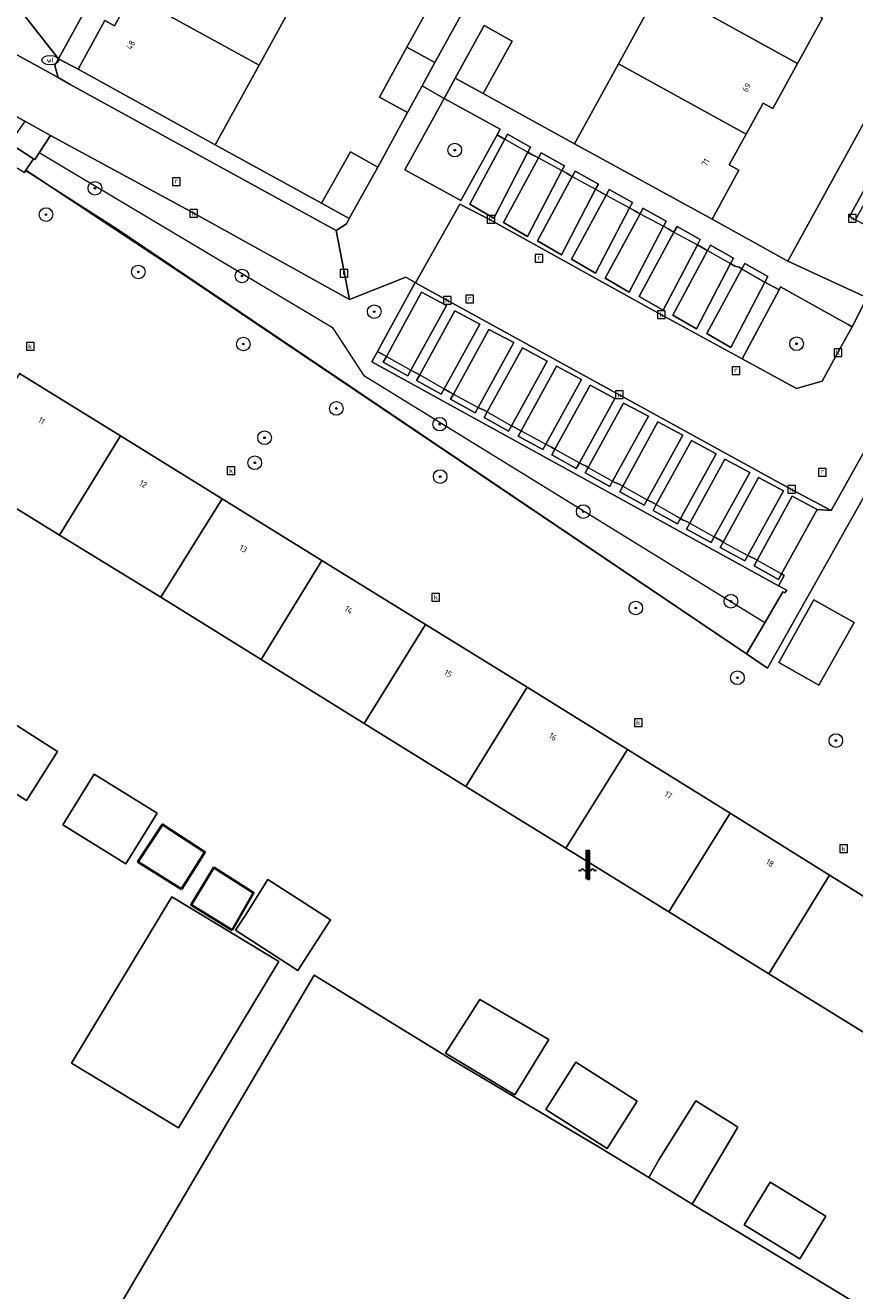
# Model space of a CAD drawing. Header units: millimetres. Extents: x 37131378 to 37737458, y 18584386 to 19114224.
# Tile 12 of 86: x 37333874 to 37382588, y 18769263 to 18843525. Entities that reach past the tile are written whole.
import ezdxf
from ezdxf.enums import TextEntityAlignment as Align

# ---------------------------------------------------------------- set-up
doc = ezdxf.new("R2010")
doc.units = ezdxf.units.MM
doc.header["$LTSCALE"] = 50
for name, color, linetype, lineweight in [('B2-WE-GR-BEPLANTING_CULTUUR_BODEMBEDEKKER-GV', 252, 'Continuous', 18), ('B2-WE-GR-BOOM-S', 252, 'Continuous', 25), ('B2-WE-GR-HAAG-G', 252, 'GR-HAAG1', 13), ('B2-WE-GR-HAAG-GV', 252, 'Continuous', 13), ('B2-WE-IE-MEUBILAIR_WATERWEGMEUBILAIR-S', 252, 'Continuous', 25), ('B2-WE-IE-TERREINAFSCHEIDING_KUNSTMATIG_HEKWERK-G', 252, 'IE-TERREINAFSCHEIDING-KUNSTMATIG', 18), ('B2-WE-IE-TERREINAFSCHEIDING_KUNSTMATIG_MUUR-G', 252, 'IE-TERREINAFSCHEIDING-KUNSTMATIG-DICHT', 18), ('B2-WE-KL-WATER_PUT-S', 252, 'Continuous', 25), ('B2-WE-OG-BEBOUWING-GV', 252, 'Continuous', 13), ('B2-WE-OG-BEBOUWING-T18', 252, 'Continuous', 18), ('B2-WE-OG-BEBOUWING_SCHUUR-GV', 252, 'Continuous', 35), ('B2-WE-OG-TERREIN_ERF-GV', 252, 'Continuous', 18), ('B2-WE-OG-TERREIN_ONBEGROEID-GV', 252, 'Continuous', 18), ('B2-WE-RI-GWA_KOLK-S', 252, 'Continuous', 25), ('B2-WE-RI-GWA_RIOOLPUT-S', 252, 'Continuous', 25), ('B2-WE-VH-VERHARDING_OPEN-GV', 252, 'Continuous', 18), ('B2-WE-VH-VERHARDING_TEGEL-GV', 252, 'Continuous', 18), ('B2-WE-VW-MARKERING-G', 252, 'Continuous', 18)]:
    doc.layers.add(name, color=color, linetype=linetype, lineweight=lineweight)
doc.styles.add('NLCS-ISO', font='txt')
doc.styles.add('NLCS-ISO-M200-T18', font='txt', dxfattribs={"height": 0.36})
doc.linetypes.add('GR-HAAG1', pattern='A,6,[176,NLCS.shx,S=0.125,R=0,X=0,Y=0],-2', length=8)
doc.linetypes.add('IE-TERREINAFSCHEIDING-KUNSTMATIG', pattern='A,4,[82,NLCS.shx,S=0.75,R=90,X=0,Y=0],4,-2', length=10)
doc.linetypes.add('IE-TERREINAFSCHEIDING-KUNSTMATIG-DICHT', pattern='A,8,-1,[82,NLCS.shx,S=0.75,R=90,X=0,Y=0],-1', length=10)

# ---------------------------------------------------------------- blocks, each defined once
blk = doc.blocks.new('SKL-WATER_WATERLEIDINGPUT-SO')
at = {"color": 0, "linetype": 'ByBlock', "lineweight": 18}
blk.add_ellipse((0, 0), major_axis=(2.5, 0), ratio=0.54, dxfattribs=at)
at = {"color": 0, "linetype": 'ByBlock', "lineweight": 18, "style": 'NLCS-ISO'}
blk.add_text('wl', height=1.5, dxfattribs=at).set_placement((0, 0), align=Align.MIDDLE_CENTER)
blk = doc.blocks.new('SRI-KOLK-SO')
at = {"color": 0, "linetype": 'ByBlock', "lineweight": 18}
blk.add_lwpolyline([(-1.125, -1.125), (1.125, -1.125), (1.125, 1.125), (-1.125, 1.125)], close=True, dxfattribs=at)
at = {"color": 0, "linetype": 'ByBlock', "lineweight": 18, "style": 'NLCS-ISO'}
blk.add_text('k', height=1.5, dxfattribs=at).set_placement((0, 0), align=Align.MIDDLE_CENTER)
blk = doc.blocks.new('SRI-PUT_INSPECTIEPUT_RIOOLPUT-SO')
at = {"color": 0, "linetype": 'ByBlock', "lineweight": 18}
blk.add_lwpolyline([(-1.12, -1.12), (1.12, -1.12), (1.12, 1.12), (-1.12, 1.12)], close=True, dxfattribs=at)
at = {"color": 0, "linetype": 'ByBlock', "lineweight": 18, "style": 'NLCS-ISO'}
blk.add_text('r', height=1.5, dxfattribs=at).set_placement((0, 0.28), align=Align.MIDDLE_CENTER)
blk = doc.blocks.new('SIE-WATER_WATERSTANDMETER-SO')
h = blk.add_hatch(color=256)
h.dxf.hatch_style = 1
h.paths.add_polyline_path([(0, 5.17), (-0.46, 5.17), (-0.46, 4.7), (0, 4.7)])
h = blk.add_hatch(color=256)
h.dxf.hatch_style = 1
h.paths.add_polyline_path([(0, 4.22), (-0.46, 4.22), (-0.46, 3.75), (0, 3.75)])
h = blk.add_hatch(color=256)
h.dxf.hatch_style = 1
h.paths.add_polyline_path([(0.46, 5.64), (0, 5.64), (0, 5.17), (0.46, 5.17)])
h = blk.add_hatch(color=256)
h.dxf.hatch_style = 1
h.paths.add_polyline_path([(0.46, 4.7), (0, 4.7), (0, 4.22), (0.46, 4.22)])
h = blk.add_hatch(color=256)
h.dxf.hatch_style = 1
h.paths.add_polyline_path([(0.46, 3.75), (0, 3.75), (0, 3.28), (0.46, 3.28)])
h = blk.add_hatch(color=256)
h.dxf.hatch_style = 1
h.paths.add_polyline_path([(0, 3.28), (-0.46, 3.28), (-0.46, 2.81), (0, 2.81)])
h = blk.add_hatch(color=256)
h.dxf.hatch_style = 1
h.paths.add_polyline_path([(0, 2.34), (-0.46, 2.34), (-0.46, 1.86), (0, 1.86)])
h = blk.add_hatch(color=256)
h.dxf.hatch_style = 1
h.paths.add_polyline_path([(0, 1.39), (-0.46, 1.39), (-0.46, 0.92), (0, 0.92)])
h = blk.add_hatch(color=256)
h.dxf.hatch_style = 1
h.paths.add_polyline_path([(0, 0.45), (-0.46, 0.45), (-0.46, -0.02), (0, -0.02)])
h = blk.add_hatch(color=256)
h.dxf.hatch_style = 1
h.paths.add_polyline_path([(0.46, 2.81), (0, 2.81), (0, 2.34), (0.46, 2.34)])
h = blk.add_hatch(color=256)
h.dxf.hatch_style = 1
h.paths.add_polyline_path([(0.46, 1.86), (0, 1.86), (0, 1.39), (0.46, 1.39)])
h = blk.add_hatch(color=256)
h.dxf.hatch_style = 1
h.paths.add_polyline_path([(0.46, 0.92), (0, 0.92), (0, 0.45), (0.46, 0.45)])
h = blk.add_hatch(color=256)
h.dxf.hatch_style = 1
h.paths.add_polyline_path([(0, -0.49), (-0.46, -0.49), (-0.46, -0.97), (0, -0.97)])
h = blk.add_hatch(color=256)
h.dxf.hatch_style = 1
h.paths.add_polyline_path([(0, -1.44), (-0.46, -1.44), (-0.46, -1.91), (0, -1.91)])
h = blk.add_hatch(color=256)
h.dxf.hatch_style = 1
h.paths.add_polyline_path([(0, -2.38), (-0.46, -2.38), (-0.46, -2.85), (0, -2.85)])
h = blk.add_hatch(color=256)
h.dxf.hatch_style = 1
h.paths.add_polyline_path([(0.46, -0.02), (0, -0.02), (0, -0.49), (0.46, -0.49)])
h = blk.add_hatch(color=256)
h.dxf.hatch_style = 1
h.paths.add_polyline_path([(0.46, -0.97), (0, -0.97), (0, -1.44), (0.46, -1.44)])
h = blk.add_hatch(color=256)
h.dxf.hatch_style = 1
h.paths.add_polyline_path([(0.46, -1.91), (0, -1.91), (0, -2.38), (0.46, -2.38)])
blk.add_lwpolyline([(0.46, -2.79), (0.46, 5.64), (-0.46, 5.64), (-0.46, -2.79)])
for points in [[(0.46, 5.64), (0, 5.64), (0, 5.17), (0.46, 5.17)], [(0.46, 5.17), (0, 5.17), (0, 4.7), (0.46, 4.7)], [(0.46, 4.7), (0, 4.7), (0, 4.22), (0.46, 4.22)], [(0.46, 4.22), (0, 4.22), (0, 3.75), (0.46, 3.75)], [(0.46, 3.75), (0, 3.75), (0, 3.28), (0.46, 3.28)], [(0.46, 3.28), (0, 3.28), (0, 2.81), (0.46, 2.81)], [(0.46, 2.81), (0, 2.81), (0, 2.34), (0.46, 2.34)], [(0.46, 2.34), (0, 2.34), (0, 1.86), (0.46, 1.86)], [(0.46, 1.86), (0, 1.86), (0, 1.39), (0.46, 1.39)], [(0.46, 1.39), (0, 1.39), (0, 0.92), (0.46, 0.92)], [(0.46, 0.92), (0, 0.92), (0, 0.45), (0.46, 0.45)], [(0.46, 0.45), (0, 0.45), (0, -0.02), (0.46, -0.02)], [(0.46, -0.02), (0, -0.02), (0, -0.49), (0.46, -0.49)], [(0.46, -0.49), (0, -0.49), (0, -0.97), (0.46, -0.97)], [(0.46, -0.97), (0, -0.97), (0, -1.44), (0.46, -1.44)], [(0.46, -1.44), (0, -1.44), (0, -1.91), (0.46, -1.91)], [(0.46, -1.91), (0, -1.91), (0, -2.38), (0.46, -2.38)], [(0.46, -2.38), (0, -2.38), (0, -2.85), (0.46, -2.85)]]:
    blk.add_lwpolyline(points, close=True)
for centre, radius, start, end in [((-1.55, -0.12), 0.381, 16.8947, 163.1053), ((-0.08, -0.12), 0.381, 16.8947, 163.1053), ((1.4, -0.12), 0.381, 16.8947, 163.1053), ((-2.31, 0.11), 0.413, 196.8947, 343.1053), ((-0.82, 0.1), 0.391, 196.8947, 343.1053), ((0.66, 0.1), 0.391, 196.8947, 343.1053), ((2.16, 0.11), 0.413, 196.8947, 343.1053)]:
    blk.add_arc(centre, radius, start, end)
blk = doc.blocks.new('SGR-BOOM_01-SO')
at = {"linetype": 'ByBlock', "lineweight": 18}
h = blk.add_hatch(color=0, dxfattribs=at)
h.dxf.hatch_style = 1
edge = h.paths.add_edge_path()
edge.add_arc((0, 0), 0.25, 0, 360)
at = {"color": 0, "linetype": 'ByBlock', "lineweight": 18}
for radius in [2, 0.25]:
    blk.add_circle((0, 0), radius, dxfattribs=at)

msp = doc.modelspace()

# ---------------------------------------------------------------- linework, layer by layer
at = {"layer": 'B2-WE-GR-BEPLANTING_CULTUUR_BODEMBEDEKKER-GV'}
for points in [[(37336978.6937, 18840950.3389), (37335819.6937, 18841548.3389), (37335610.6937, 18841168.3389), (37335811.6937, 18840456.3389), (37336512.6937, 18840044.3389), (37352124.6937, 18831487.3389), (37352739.6937, 18831878.3389), (37352900.6937, 18832177.3389), (37351279.6937, 18833081.3389), (37345023.6937, 18836501.3389)], [(37358478.6937, 18839236.3389), (37356174.6937, 18835047.3389), (37359454.6937, 18833239.3389), (37361579.6937, 18837097.3389), (37361760.6937, 18837426.3389)], [(37378145.6937, 18827998.3389), (37375986.6937, 18823960.3389), (37379165.6937, 18822205.3389), (37380678.6937, 18822642.3389), (37381600.6937, 18824320.3389), (37382433.6937, 18825837.3389), (37382211.6937, 18825960.3389), (37381774.6937, 18826203.3389), (37378237.6937, 18828170.3389)]]:
    msp.add_lwpolyline(points, close=True, dxfattribs=at)
at = {"layer": 'B2-WE-GR-HAAG-G'}
msp.add_lwpolyline([(37377306.6937, 18808458.3389), (37353795.6937, 18822935.3389), (37351948.6937, 18825748.3389), (37334692.6937, 18836040.3389)], dxfattribs=at)
at = {"layer": 'B2-WE-GR-HAAG-GV'}
msp.add_lwpolyline([(37356765.6937, 18828440.3389), (37356225.6937, 18828737.3389), (37352920.6937, 18827433.3389), (37343768.6937, 18832491.3389), (37335356.6937, 18837060.3389), (37334692.6937, 18836040.3389), (37334436.6937, 18835648.3389), (37334347.6937, 18835696.3389), (37333910.6937, 18835016.3389), (37335421.6937, 18834017.3389), (37342817.6937, 18829133.3389), (37376240.6937, 18806634.3389), (37377306.6937, 18808458.3389), (37378371.6937, 18810281.3389), (37378492.6937, 18810215.3389), (37378602.6937, 18810365.3389), (37378115.6937, 18810633.3389), (37354222.6937, 18823771.3389), (37354554.6937, 18824380.3389)], close=True, dxfattribs=at)
at = {"layer": 'B2-WE-IE-TERREINAFSCHEIDING_KUNSTMATIG_HEKWERK-G'}
for points in [[(37376240.6937, 18806634.3389), (37339273.6937, 18831568.3389), (37335421.6937, 18834017.3389), (37333893.6937, 18834989.3389)], [(37377475.6937, 18805801.3389), (37376240.6937, 18806634.3389)]]:
    msp.add_lwpolyline(points, dxfattribs=at)
at = {"layer": 'B2-WE-IE-TERREINAFSCHEIDING_KUNSTMATIG_MUUR-G'}
for points in [[(37335819.6937, 18841548.3389), (37336978.6937, 18840950.3389)], [(37400647.6937, 18818935.3389), (37388399.6937, 18825198.3389), (37388389.6937, 18825203.3389), (37377475.6937, 18805801.3389)]]:
    msp.add_lwpolyline(points, dxfattribs=at)
at = {"layer": 'B2-WE-OG-BEBOUWING-GV'}
for points in [[(37350059.6937, 18845658.3389), (37341999.6937, 18850084.3389), (37340544.6937, 18847438.3389), (37341113.6937, 18847125.3389), (37340118.6937, 18845315.3389), (37347601.6937, 18841189.3389)], [(37381126.6937, 18846075.3389), (37373634.6937, 18850215.3389), (37371171.6937, 18845738.3389), (37379237.6937, 18841290.3389), (37380693.6937, 18843939.3389), (37380124.6937, 18844252.3389)], [(37379237.6937, 18841290.3389), (37371171.6937, 18845738.3389), (37368709.6937, 18841261.3389), (37376213.6937, 18837139.3389), (37377208.6937, 18838948.3389), (37377777.6937, 18838635.3389)], [(37340118.6937, 18845315.3389), (37339121.6937, 18843501.3389), (37338552.6937, 18843814.3389), (37336978.6937, 18840950.3389), (37345023.6937, 18836501.3389), (37347601.6937, 18841189.3389)], [(37356291.6937, 18842242.3389), (37357936.6937, 18841338.3389), (37359555.6937, 18844282.3389), (37357910.6937, 18845186.3389)], [(37362468.6937, 18842599.3389), (37360823.6937, 18843504.3389), (37359129.6937, 18840424.3389), (37360774.6937, 18839519.3389)], [(37357936.6937, 18841338.3389), (37356291.6937, 18842242.3389), (37354676.6937, 18839305.3389), (37356321.6937, 18838400.3389), (37357181.6937, 18839965.3389)], [(37375220.6937, 18835334.3389), (37376213.6937, 18837139.3389), (37368709.6937, 18841261.3389), (37366130.6937, 18836573.3389), (37374208.6937, 18832146.3389), (37375789.6937, 18835021.3389)], [(37354588.6937, 18835203.3389), (37352967.6937, 18836107.3389), (37351279.6937, 18833081.3389), (37352900.6937, 18832177.3389)], [(37339458.6937, 18819428.3389), (37333540.6937, 18823083.3389), (37329906.6937, 18817282.3389), (37335892.6937, 18813607.3389)], [(37345427.6937, 18815743.3389), (37339458.6937, 18819428.3389), (37335892.6937, 18813607.3389), (37341838.6937, 18809956.3389)], [(37351297.6937, 18812118.3389), (37345427.6937, 18815743.3389), (37341838.6937, 18809956.3389), (37347734.6937, 18806302.3389)], [(37357370.6937, 18808368.3389), (37351297.6937, 18812118.3389), (37347734.6937, 18806302.3389), (37353775.6937, 18802559.3389)], [(37378127.6937, 18806123.3389), (37380481.6937, 18804798.3389), (37382550.6937, 18808478.3389), (37380196.6937, 18809801.3389)], [(37363344.6937, 18804679.3389), (37357370.6937, 18808368.3389), (37353775.6937, 18802559.3389), (37359751.6937, 18798856.3389)], [(37369244.6937, 18801018.3389), (37363344.6937, 18804679.3389), (37359751.6937, 18798856.3389), (37365613.6937, 18795237.3389)], [(37333937.6937, 18798031.3389), (37335772.6937, 18800913.3389), (37330152.6937, 18804491.3389), (37328317.6937, 18801609.3389)], [(37375265.6937, 18797281.3389), (37369244.6937, 18801018.3389), (37365613.6937, 18795237.3389), (37371672.6937, 18791497.3389)], [(37339773.6937, 18794308.3389), (37341618.6937, 18797290.3389), (37337920.6937, 18799578.3389), (37336075.6937, 18796597.3389)], [(37381106.6937, 18793656.3389), (37375265.6937, 18797281.3389), (37371672.6937, 18791497.3389), (37377550.6937, 18787868.3389)], [(37349885.6937, 18788063.3389), (37351792.6937, 18791032.3389), (37350261.6937, 18792035.3389), (37348125.6937, 18793387.3389), (37346803.6937, 18791310.3389), (37346218.6937, 18790419.3389)], [(37387107.6937, 18789932.3389), (37381106.6937, 18793656.3389), (37377550.6937, 18787868.3389), (37383577.6937, 18784141.3389)], [(37348772.6937, 18788592.3389), (37342484.6937, 18792383.3389), (37336593.6937, 18782610.3389), (37342881.6937, 18778820.3389)], [(37358559.6937, 18783202.3389), (37362628.6937, 18780750.3389), (37364629.6937, 18784009.3389), (37360564.6937, 18786345.3389)], [(37364447.6937, 18779900.3389), (37368044.6937, 18777600.3389), (37369812.6937, 18780379.3389), (37366215.6937, 18782679.3389)], [(37370499.6937, 18775904.3389), (37373050.6937, 18774346.3389), (37375728.6937, 18778862.3389), (37375327.6937, 18779109.3389), (37373250.6937, 18780400.3389), (37371090.6937, 18776951.3389)], [(37376091.6937, 18773131.3389), (37379369.6937, 18771134.3389), (37380891.6937, 18773632.3389), (37377613.6937, 18775629.3389)]]:
    msp.add_lwpolyline(points, close=True, dxfattribs=at)
at = {"layer": 'B2-WE-OG-BEBOUWING_SCHUUR-GV'}
for points in [[(37343041.6937, 18792837.3389), (37344423.6937, 18795002.3389), (37341931.6937, 18796624.3389), (37340490.6937, 18794429.3389)], [(37346015.6937, 18790415.3389), (37347282.6937, 18792615.3389), (37344946.6937, 18794090.3389), (37343606.6937, 18791914.3389)]]:
    msp.add_lwpolyline(points, close=True, dxfattribs=at)
at = {"layer": 'B2-WE-OG-TERREIN_ERF-GV'}
for points in [[(37365255.6937, 18895087.3389), (37335819.6937, 18841548.3389), (37336978.6937, 18840950.3389), (37338552.6937, 18843814.3389), (37339121.6937, 18843501.3389), (37340118.6937, 18845315.3389)], [(37380693.6937, 18843939.3389), (37379237.6937, 18841290.3389), (37377777.6937, 18838635.3389), (37377208.6937, 18838948.3389), (37376213.6937, 18837139.3389), (37375220.6937, 18835334.3389), (37375789.6937, 18835021.3389), (37374208.6937, 18832146.3389), (37378650.6937, 18829690.3389), (37405891.6937, 18879200.3389)], [(37350059.6937, 18845658.3389), (37347601.6937, 18841189.3389), (37345023.6937, 18836501.3389), (37351279.6937, 18833081.3389), (37352967.6937, 18836107.3389), (37354588.6937, 18835203.3389), (37356321.6937, 18838400.3389), (37354676.6937, 18839305.3389), (37356291.6937, 18842242.3389), (37357910.6937, 18845186.3389)], [(37359555.6937, 18844282.3389), (37357936.6937, 18841338.3389), (37357181.6937, 18839965.3389), (37358478.6937, 18839236.3389), (37359129.6937, 18840424.3389), (37360823.6937, 18843504.3389), (37362468.6937, 18842599.3389), (37360774.6937, 18839519.3389), (37366130.6937, 18836573.3389), (37368709.6937, 18841261.3389), (37371171.6937, 18845738.3389)], [(37388389.6937, 18825203.3389), (37377475.6937, 18805801.3389), (37376240.6937, 18806634.3389), (37342817.6937, 18829133.3389), (37335421.6937, 18834017.3389), (37333910.6937, 18835016.3389), (37333893.6937, 18834989.3389), (37333824.6937, 18834882.3389)], [(37333540.6937, 18823083.3389), (37339458.6937, 18819428.3389), (37345427.6937, 18815743.3389), (37351297.6937, 18812118.3389), (37357370.6937, 18808368.3389), (37363344.6937, 18804679.3389), (37369244.6937, 18801018.3389), (37375265.6937, 18797281.3389), (37381106.6937, 18793656.3389), (37387107.6937, 18789932.3389)], [(37383577.6937, 18784141.3389), (37377550.6937, 18787868.3389), (37371672.6937, 18791497.3389), (37365613.6937, 18795237.3389), (37359751.6937, 18798856.3389), (37353775.6937, 18802559.3389), (37347734.6937, 18806302.3389), (37341838.6937, 18809956.3389), (37335892.6937, 18813607.3389), (37329906.6937, 18817282.3389)], [(37391923.6937, 18762938.3389), (37380820.6937, 18769648.3389), (37373050.6937, 18774346.3389), (37370499.6937, 18775904.3389), (37367667.6937, 18777634.3389), (37358914.6937, 18782834.3389), (37350837.6937, 18787782.3389), (37339517.6937, 18768564.3389)], [(37339517.6937, 18768564.3389), (37350837.6937, 18787782.3389), (37358914.6937, 18782834.3389), (37367667.6937, 18777634.3389), (37370499.6937, 18775904.3389), (37371090.6937, 18776951.3389), (37373250.6937, 18780400.3389), (37375327.6937, 18779109.3389), (37375728.6937, 18778862.3389), (37373050.6937, 18774346.3389), (37380820.6937, 18769648.3389), (37391923.6937, 18762938.3389)]]:
    msp.add_lwpolyline(points, dxfattribs=at)
for points in [[(37378127.6937, 18806123.3389), (37380196.6937, 18809801.3389), (37382550.6937, 18808478.3389), (37380481.6937, 18804798.3389)], [(37333937.6937, 18798031.3389), (37328317.6937, 18801609.3389), (37330152.6937, 18804491.3389), (37335772.6937, 18800913.3389)], [(37339773.6937, 18794308.3389), (37336075.6937, 18796597.3389), (37337920.6937, 18799578.3389), (37341618.6937, 18797290.3389)], [(37349885.6937, 18788063.3389), (37346218.6937, 18790419.3389), (37346803.6937, 18791310.3389), (37348125.6937, 18793387.3389), (37350261.6937, 18792035.3389), (37351792.6937, 18791032.3389)], [(37348772.6937, 18788592.3389), (37342881.6937, 18778820.3389), (37336593.6937, 18782610.3389), (37342484.6937, 18792383.3389)], [(37358559.6937, 18783202.3389), (37360564.6937, 18786345.3389), (37364629.6937, 18784009.3389), (37362628.6937, 18780750.3389)], [(37364447.6937, 18779900.3389), (37366215.6937, 18782679.3389), (37369812.6937, 18780379.3389), (37368044.6937, 18777600.3389)], [(37376091.6937, 18773131.3389), (37377613.6937, 18775629.3389), (37380891.6937, 18773632.3389), (37379369.6937, 18771134.3389)]]:
    msp.add_lwpolyline(points, close=True, dxfattribs=at)
at = {"layer": 'B2-WE-OG-TERREIN_ONBEGROEID-GV'}
msp.add_lwpolyline([(37356765.6937, 18828440.3389), (37356225.6937, 18828737.3389), (37352920.6937, 18827433.3389), (37343768.6937, 18832491.3389), (37335356.6937, 18837060.3389), (37334692.6937, 18836040.3389), (37334436.6937, 18835648.3389), (37334347.6937, 18835696.3389), (37333910.6937, 18835016.3389), (37335421.6937, 18834017.3389), (37342817.6937, 18829133.3389), (37376240.6937, 18806634.3389), (37377306.6937, 18808458.3389), (37378371.6937, 18810281.3389), (37378492.6937, 18810215.3389), (37378602.6937, 18810365.3389), (37378115.6937, 18810633.3389), (37354222.6937, 18823771.3389), (37354554.6937, 18824380.3389)], close=True, dxfattribs=at)
at = {"layer": 'B2-WE-VH-VERHARDING_OPEN-GV'}
for points in [[(37324256.6937, 18850688.3389), (37323663.6937, 18849596.3389), (37323204.6937, 18849861.3389), (37355267.6937, 18908183.3389), (37356258.6937, 18909969.3389), (37382485.6937, 18957694.3389), (37392951.6937, 18951942.3389), (37397161.6937, 18953109.3389), (37382231.6937, 18961289.3389), (37357733.6937, 18916691.3389), (37354999.6937, 18911713.3389), (37353100.6937, 18908288.3389), (37350354.6937, 18903287.3389), (37320936.6937, 18849778.3389), (37319901.6937, 18849191.3389), (37335811.6937, 18840456.3389), (37335610.6937, 18841168.3389), (37335819.6937, 18841548.3389), (37333738.6937, 18844212.3389), (37333256.6937, 18844470.3389), (37333765.6937, 18845449.3389)], [(37397161.6937, 18953109.3389), (37392951.6937, 18951942.3389), (37366724.6937, 18904217.3389), (37365721.6937, 18902393.3389), (37333738.6937, 18844212.3389), (37335819.6937, 18841548.3389), (37365255.6937, 18895087.3389), (37368007.6937, 18900094.3389), (37369897.6937, 18903535.3389), (37372639.6937, 18908494.3389)], [(37407951.6937, 18878182.3389), (37407602.6937, 18878376.3389), (37382272.6937, 18832307.3389), (37382625.6937, 18832110.3389), (37392395.6937, 18849878.3389), (37407151.6937, 18876819.3389)], [(37336512.6937, 18840044.3389), (37335811.6937, 18840456.3389), (37319901.6937, 18849191.3389), (37304983.6937, 18857415.3389), (37304541.6937, 18858349.3389), (37303342.6937, 18856318.3389), (37319720.6937, 18847356.3389), (37319752.6937, 18847436.3389), (37330498.6937, 18841513.3389), (37330663.6937, 18841372.3389), (37330800.6937, 18841159.3389), (37331310.6937, 18839628.3389), (37331512.6937, 18839307.3389), (37331771.6937, 18839096.3389), (37333853.6937, 18837908.3389), (37335356.6937, 18837060.3389), (37343768.6937, 18832491.3389), (37352920.6937, 18827433.3389), (37352124.6937, 18831487.3389)], [(37358478.6937, 18839236.3389), (37357181.6937, 18839965.3389), (37356321.6937, 18838400.3389), (37354588.6937, 18835203.3389), (37352900.6937, 18832177.3389), (37352739.6937, 18831878.3389), (37352124.6937, 18831487.3389), (37352920.6937, 18827433.3389), (37356225.6937, 18828737.3389), (37356765.6937, 18828440.3389), (37354554.6937, 18824380.3389), (37354904.6937, 18824189.3389), (37355080.6937, 18824091.3389), (37357147.6937, 18827855.3389), (37358607.6937, 18827074.3389), (37356516.6937, 18823287.3389), (37356645.6937, 18823215.3389), (37356847.6937, 18823112.3389), (37357037.6937, 18823004.3389), (37359103.6937, 18826767.3389), (37360563.6937, 18825986.3389), (37358468.6937, 18822191.3389), (37358570.6937, 18822133.3389), (37358761.6937, 18822022.3389), (37359016.6937, 18821885.3389), (37361101.6937, 18825682.3389), (37362561.6937, 18824901.3389), (37360465.6937, 18821104.3389), (37360591.6937, 18821036.3389), (37360820.6937, 18820936.3389), (37361000.6937, 18820835.3389), (37363070.6937, 18824604.3389), (37364530.6937, 18823823.3389), (37362435.6937, 18820027.3389), (37362593.6937, 18819938.3389), (37362801.6937, 18819827.3389), (37362991.6937, 18819724.3389), (37365073.6937, 18823516.3389), (37366533.6937, 18822735.3389), (37364438.6937, 18818941.3389), (37364578.6937, 18818865.3389), (37364781.6937, 18818766.3389), (37364978.6937, 18818655.3389), (37367041.6937, 18822412.3389), (37368501.6937, 18821631.3389), (37366414.6937, 18817851.3389), (37366552.6937, 18817774.3389), (37366807.6937, 18817655.3389), (37366939.6937, 18817580.3389), (37369013.6937, 18821358.3389), (37370473.6937, 18820577.3389), (37368370.6937, 18816767.3389), (37368503.6937, 18816691.3389), (37368763.6937, 18816588.3389), (37368960.6937, 18816478.3389), (37371032.6937, 18820251.3389), (37372492.6937, 18819470.3389), (37370397.6937, 18815674.3389), (37370512.6937, 18815610.3389), (37370751.6937, 18815507.3389), (37370932.6937, 18815403.3389), (37372992.6937, 18819154.3389), (37374452.6937, 18818373.3389), (37372359.6937, 18814581.3389), (37372518.6937, 18814490.3389), (37372726.6937, 18814409.3389), (37372905.6937, 18814309.3389), (37374964.6937, 18818059.3389), (37376424.6937, 18817278.3389), (37374342.6937, 18813507.3389), (37374480.6937, 18813430.3389), (37374715.6937, 18813280.3389), (37374861.6937, 18813201.3389), (37376937.6937, 18816982.3389), (37378397.6937, 18816201.3389), (37376306.6937, 18812414.3389), (37376475.6937, 18812322.3389), (37376681.6937, 18812226.3389), (37376855.6937, 18812129.3389), (37378923.6937, 18815895.3389), (37380383.6937, 18815114.3389), (37381211.6937, 18815057.3389), (37378881.6937, 18816290.3389), (37356797.6937, 18828411.3389), (37359400.6937, 18833033.3389), (37361177.6937, 18832102.3389), (37370586.6937, 18826892.3389), (37375986.6937, 18823960.3389), (37378145.6937, 18827998.3389), (37377557.6937, 18828312.3389), (37377310.6937, 18828454.3389), (37375312.6937, 18824625.3389), (37373910.6937, 18825442.3389), (37375957.6937, 18829233.3389), (37375802.6937, 18829322.3389), (37375547.6937, 18829395.3389), (37375299.6937, 18829536.3389), (37373299.6937, 18825702.3389), (37371897.6937, 18826519.3389), (37373942.6937, 18830306.3389), (37373822.6937, 18830374.3389), (37373598.6937, 18830513.3389), (37373346.6937, 18830649.3389), (37371337.6937, 18826799.3389), (37369935.6937, 18827616.3389), (37371973.6937, 18831390.3389), (37371828.6937, 18831468.3389), (37371632.6937, 18831584.3389), (37371356.6937, 18831730.3389), (37369340.6937, 18827867.3389), (37367938.6937, 18828684.3389), (37369978.6937, 18832461.3389), (37369831.6937, 18832539.3389), (37369625.6937, 18832664.3389), (37369361.6937, 18832808.3389), (37367361.6937, 18828975.3389), (37365959.6937, 18829792.3389), (37367993.6937, 18833558.3389), (37367854.6937, 18833634.3389), (37367639.6937, 18833755.3389), (37367372.6937, 18833901.3389), (37365363.6937, 18830051.3389), (37363961.6937, 18830868.3389), (37366002.6937, 18834647.3389), (37365871.6937, 18834718.3389), (37365680.6937, 18834855.3389), (37365390.6937, 18835010.3389), (37363364.6937, 18831128.3389), (37361962.6937, 18831945.3389), (37364015.6937, 18835747.3389), (37363889.6937, 18835814.3389), (37363688.6937, 18835904.3389), (37363396.6937, 18836070.3389), (37361384.6937, 18832213.3389), (37359982.6937, 18833030.3389), (37362040.6937, 18836840.3389), (37361919.6937, 18836909.3389), (37361579.6937, 18837097.3389), (37359454.6937, 18833239.3389), (37356174.6937, 18835047.3389)], [(37333067.6937, 18836531.3389), (37332630.6937, 18835837.3389), (37332539.6937, 18835693.3389), (37333824.6937, 18834882.3389), (37333893.6937, 18834989.3389), (37333910.6937, 18835016.3389), (37334347.6937, 18835696.3389)], [(37363396.6937, 18836070.3389), (37363553.6937, 18836370.3389), (37362197.6937, 18837132.3389), (37362040.6937, 18836840.3389), (37359982.6937, 18833030.3389), (37361384.6937, 18832213.3389)], [(37365390.6937, 18835010.3389), (37365533.6937, 18835285.3389), (37364177.6937, 18836047.3389), (37364015.6937, 18835747.3389), (37361962.6937, 18831945.3389), (37363364.6937, 18831128.3389)], [(37367372.6937, 18833901.3389), (37367532.6937, 18834208.3389), (37366176.6937, 18834970.3389), (37366002.6937, 18834647.3389), (37363961.6937, 18830868.3389), (37365363.6937, 18830051.3389)], [(37369361.6937, 18832808.3389), (37369530.6937, 18833132.3389), (37368174.6937, 18833894.3389), (37367993.6937, 18833558.3389), (37365959.6937, 18829792.3389), (37367361.6937, 18828975.3389)], [(37382433.6937, 18825837.3389), (37381600.6937, 18824320.3389), (37380678.6937, 18822642.3389), (37379165.6937, 18822205.3389), (37375986.6937, 18823960.3389), (37370586.6937, 18826892.3389), (37361177.6937, 18832102.3389), (37359400.6937, 18833033.3389), (37356797.6937, 18828411.3389), (37378881.6937, 18816290.3389), (37381211.6937, 18815057.3389), (37386913.6937, 18825241.3389), (37383191.6937, 18827305.3389)], [(37371356.6937, 18831730.3389), (37371509.6937, 18832024.3389), (37370153.6937, 18832786.3389), (37369978.6937, 18832461.3389), (37367938.6937, 18828684.3389), (37369340.6937, 18827867.3389)], [(37373346.6937, 18830649.3389), (37373506.6937, 18830956.3389), (37372150.6937, 18831718.3389), (37371973.6937, 18831390.3389), (37369935.6937, 18827616.3389), (37371337.6937, 18826799.3389)], [(37375299.6937, 18829536.3389), (37375468.6937, 18829859.3389), (37374112.6937, 18830621.3389), (37373942.6937, 18830306.3389), (37371897.6937, 18826519.3389), (37373299.6937, 18825702.3389)], [(37377310.6937, 18828454.3389), (37377481.6937, 18828782.3389), (37376125.6937, 18829544.3389), (37375957.6937, 18829233.3389), (37373910.6937, 18825442.3389), (37375312.6937, 18824625.3389)], [(37355080.6937, 18824091.3389), (37354898.6937, 18823759.3389), (37356336.6937, 18822960.3389), (37356516.6937, 18823287.3389), (37358607.6937, 18827074.3389), (37357147.6937, 18827855.3389)], [(37357037.6937, 18823004.3389), (37356854.6937, 18822671.3389), (37358292.6937, 18821872.3389), (37358468.6937, 18822191.3389), (37360563.6937, 18825986.3389), (37359103.6937, 18826767.3389)], [(37359016.6937, 18821885.3389), (37358852.6937, 18821586.3389), (37360290.6937, 18820787.3389), (37360465.6937, 18821104.3389), (37362561.6937, 18824901.3389), (37361101.6937, 18825682.3389)], [(37361000.6937, 18820835.3389), (37360821.6937, 18820508.3389), (37362259.6937, 18819709.3389), (37362435.6937, 18820027.3389), (37364530.6937, 18823823.3389), (37363070.6937, 18824604.3389)], [(37366552.6937, 18817774.3389), (37366414.6937, 18817851.3389), (37366230.6937, 18817517.3389), (37364792.6937, 18818316.3389), (37364978.6937, 18818655.3389), (37364781.6937, 18818766.3389), (37364578.6937, 18818865.3389), (37364438.6937, 18818941.3389), (37364262.6937, 18818621.3389), (37362824.6937, 18819420.3389), (37362991.6937, 18819724.3389), (37362801.6937, 18819827.3389), (37362593.6937, 18819938.3389), (37362435.6937, 18820027.3389), (37362259.6937, 18819709.3389), (37360821.6937, 18820508.3389), (37361000.6937, 18820835.3389), (37360820.6937, 18820936.3389), (37360591.6937, 18821036.3389), (37360465.6937, 18821104.3389), (37360290.6937, 18820787.3389), (37358852.6937, 18821586.3389), (37359016.6937, 18821885.3389), (37358761.6937, 18822022.3389), (37358570.6937, 18822133.3389), (37358468.6937, 18822191.3389), (37358292.6937, 18821872.3389), (37356854.6937, 18822671.3389), (37357037.6937, 18823004.3389), (37356847.6937, 18823112.3389), (37356645.6937, 18823215.3389), (37356516.6937, 18823287.3389), (37356336.6937, 18822960.3389), (37354898.6937, 18823759.3389), (37355080.6937, 18824091.3389), (37354904.6937, 18824189.3389), (37354554.6937, 18824380.3389), (37354222.6937, 18823771.3389), (37378115.6937, 18810633.3389), (37378450.6937, 18811241.3389), (37378293.6937, 18811328.3389), (37378112.6937, 18811000.3389), (37376674.6937, 18811799.3389), (37376855.6937, 18812129.3389), (37376681.6937, 18812226.3389), (37376475.6937, 18812322.3389), (37376306.6937, 18812414.3389), (37376126.6937, 18812087.3389), (37374688.6937, 18812886.3389), (37374861.6937, 18813201.3389), (37374715.6937, 18813280.3389), (37374480.6937, 18813430.3389), (37374342.6937, 18813507.3389), (37374153.6937, 18813164.3389), (37372715.6937, 18813963.3389), (37372905.6937, 18814309.3389), (37372726.6937, 18814409.3389), (37372518.6937, 18814490.3389), (37372359.6937, 18814581.3389), (37372181.6937, 18814259.3389), (37370743.6937, 18815058.3389), (37370932.6937, 18815403.3389), (37370751.6937, 18815507.3389), (37370512.6937, 18815610.3389), (37370397.6937, 18815674.3389), (37370221.6937, 18815356.3389), (37368783.6937, 18816155.3389), (37368960.6937, 18816478.3389), (37368763.6937, 18816588.3389), (37368503.6937, 18816691.3389), (37368370.6937, 18816767.3389), (37368202.6937, 18816463.3389), (37366764.6937, 18817262.3389), (37366939.6937, 18817580.3389), (37366807.6937, 18817655.3389)], [(37362991.6937, 18819724.3389), (37362824.6937, 18819420.3389), (37364262.6937, 18818621.3389), (37364438.6937, 18818941.3389), (37366533.6937, 18822735.3389), (37365073.6937, 18823516.3389)], [(37364978.6937, 18818655.3389), (37364792.6937, 18818316.3389), (37366230.6937, 18817517.3389), (37366414.6937, 18817851.3389), (37368501.6937, 18821631.3389), (37367041.6937, 18822412.3389)], [(37366939.6937, 18817580.3389), (37366764.6937, 18817262.3389), (37368202.6937, 18816463.3389), (37368370.6937, 18816767.3389), (37370473.6937, 18820577.3389), (37369013.6937, 18821358.3389)], [(37368960.6937, 18816478.3389), (37368783.6937, 18816155.3389), (37370221.6937, 18815356.3389), (37370397.6937, 18815674.3389), (37372492.6937, 18819470.3389), (37371032.6937, 18820251.3389)], [(37370932.6937, 18815403.3389), (37370743.6937, 18815058.3389), (37372181.6937, 18814259.3389), (37372359.6937, 18814581.3389), (37374452.6937, 18818373.3389), (37372992.6937, 18819154.3389)], [(37372905.6937, 18814309.3389), (37372715.6937, 18813963.3389), (37374153.6937, 18813164.3389), (37374342.6937, 18813507.3389), (37376424.6937, 18817278.3389), (37374964.6937, 18818059.3389)], [(37374861.6937, 18813201.3389), (37374688.6937, 18812886.3389), (37376126.6937, 18812087.3389), (37376306.6937, 18812414.3389), (37378397.6937, 18816201.3389), (37376937.6937, 18816982.3389)], [(37380383.6937, 18815114.3389), (37378923.6937, 18815895.3389), (37376855.6937, 18812129.3389), (37376674.6937, 18811799.3389), (37378112.6937, 18811000.3389), (37378293.6937, 18811328.3389)]]:
    msp.add_lwpolyline(points, close=True, dxfattribs=at)
for points in [[(37405891.6937, 18879200.3389), (37378650.6937, 18829690.3389), (37388389.6937, 18825203.3389), (37388948.6937, 18826255.3389), (37390072.6937, 18828371.3389), (37388609.6937, 18828842.3389), (37382625.6937, 18832110.3389), (37382272.6937, 18832307.3389), (37407602.6937, 18878376.3389)], [(37386913.6937, 18825241.3389), (37381211.6937, 18815057.3389), (37380383.6937, 18815114.3389), (37378293.6937, 18811328.3389), (37378450.6937, 18811241.3389), (37378115.6937, 18810633.3389), (37378602.6937, 18810365.3389), (37378492.6937, 18810215.3389), (37378371.6937, 18810281.3389), (37377306.6937, 18808458.3389), (37376240.6937, 18806634.3389), (37377475.6937, 18805801.3389), (37388389.6937, 18825203.3389), (37378650.6937, 18829690.3389), (37374208.6937, 18832146.3389), (37366130.6937, 18836573.3389), (37360774.6937, 18839519.3389), (37359129.6937, 18840424.3389), (37358478.6937, 18839236.3389), (37361760.6937, 18837426.3389), (37361579.6937, 18837097.3389), (37361919.6937, 18836909.3389), (37362040.6937, 18836840.3389), (37362197.6937, 18837132.3389), (37363553.6937, 18836370.3389), (37363396.6937, 18836070.3389), (37363688.6937, 18835904.3389), (37363889.6937, 18835814.3389), (37364015.6937, 18835747.3389), (37364177.6937, 18836047.3389), (37365533.6937, 18835285.3389), (37365390.6937, 18835010.3389), (37365680.6937, 18834855.3389), (37365871.6937, 18834718.3389), (37366002.6937, 18834647.3389), (37366176.6937, 18834970.3389), (37367532.6937, 18834208.3389), (37367372.6937, 18833901.3389), (37367639.6937, 18833755.3389), (37367854.6937, 18833634.3389), (37367993.6937, 18833558.3389), (37368174.6937, 18833894.3389), (37369530.6937, 18833132.3389), (37369361.6937, 18832808.3389), (37369625.6937, 18832664.3389), (37369831.6937, 18832539.3389), (37369978.6937, 18832461.3389), (37370153.6937, 18832786.3389), (37371509.6937, 18832024.3389), (37371356.6937, 18831730.3389), (37371632.6937, 18831584.3389), (37371828.6937, 18831468.3389), (37371973.6937, 18831390.3389), (37372150.6937, 18831718.3389), (37373506.6937, 18830956.3389), (37373346.6937, 18830649.3389), (37373598.6937, 18830513.3389), (37373822.6937, 18830374.3389), (37373942.6937, 18830306.3389), (37374112.6937, 18830621.3389), (37375468.6937, 18829859.3389), (37375299.6937, 18829536.3389), (37375547.6937, 18829395.3389), (37375802.6937, 18829322.3389), (37375957.6937, 18829233.3389), (37376125.6937, 18829544.3389), (37377481.6937, 18828782.3389), (37377310.6937, 18828454.3389), (37377557.6937, 18828312.3389), (37378145.6937, 18827998.3389), (37378237.6937, 18828170.3389), (37381774.6937, 18826203.3389), (37382211.6937, 18825960.3389), (37382433.6937, 18825837.3389), (37383191.6937, 18827305.3389)]]:
    msp.add_lwpolyline(points, dxfattribs=at)
at = {"layer": 'B2-WE-VH-VERHARDING_TEGEL-GV'}
msp.add_lwpolyline([(37333853.6937, 18837908.3389), (37333158.6937, 18836896.3389), (37332965.6937, 18836616.3389), (37333067.6937, 18836531.3389), (37334347.6937, 18835696.3389), (37334436.6937, 18835648.3389), (37334692.6937, 18836040.3389), (37335356.6937, 18837060.3389)], close=True, dxfattribs=at)
at = {"layer": 'B2-WE-VW-MARKERING-G'}
for points in [[(37362040.6937, 18836840.3389), (37363396.6937, 18836070.3389)], [(37364015.6937, 18835747.3389), (37365390.6937, 18835010.3389)], [(37366002.6937, 18834647.3389), (37367372.6937, 18833901.3389)], [(37367993.6937, 18833558.3389), (37369361.6937, 18832808.3389)], [(37369978.6937, 18832461.3389), (37371356.6937, 18831730.3389)], [(37371973.6937, 18831390.3389), (37373346.6937, 18830649.3389)], [(37373942.6937, 18830306.3389), (37375299.6937, 18829536.3389)], [(37375957.6937, 18829233.3389), (37377310.6937, 18828454.3389)], [(37355080.6937, 18824091.3389), (37356516.6937, 18823287.3389)], [(37357037.6937, 18823004.3389), (37358468.6937, 18822191.3389)], [(37359016.6937, 18821885.3389), (37360465.6937, 18821104.3389)], [(37361000.6937, 18820835.3389), (37362435.6937, 18820027.3389)], [(37362991.6937, 18819724.3389), (37364438.6937, 18818941.3389)], [(37364978.6937, 18818655.3389), (37366414.6937, 18817851.3389)], [(37366939.6937, 18817580.3389), (37368370.6937, 18816767.3389)], [(37368960.6937, 18816478.3389), (37370397.6937, 18815674.3389)], [(37370932.6937, 18815403.3389), (37372359.6937, 18814581.3389)], [(37372905.6937, 18814309.3389), (37374342.6937, 18813507.3389)], [(37374861.6937, 18813201.3389), (37376306.6937, 18812414.3389)], [(37376855.6937, 18812129.3389), (37378293.6937, 18811328.3389)]]:
    msp.add_lwpolyline(points, dxfattribs=at)

# ---------------------------------------------------------------- block references
at = {"layer": 'B2-WE-GR-BOOM-S', "xscale": 200, "yscale": 200, "zscale": 200}
for p in [(37359098.6937, 18836202.3389), (37337961.6937, 18833960.3389), (37335092.6937, 18832417.3389), (37340515.6937, 18829048.3389), (37346601.6937, 18828813.3389), (37354369.6937, 18826720.3389), (37346680.6937, 18824819.3389), (37379173.6937, 18824836.3389), (37352142.6937, 18821039.3389), (37358214.6937, 18820116.3389), (37347926.6937, 18819319.3389), (37347349.6937, 18817850.3389), (37358239.6937, 18817039.3389), (37366645.6937, 18814988.3389), (37369731.6937, 18809326.3389), (37375315.6937, 18809726.3389), (37375698.6937, 18805236.3389), (37381480.6937, 18801547.3389)]:
    msp.add_blockref('SGR-BOOM_01-SO', p, dxfattribs=at)
at = {"layer": 'B2-WE-IE-MEUBILAIR_WATERWEGMEUBILAIR-S', "xscale": 200, "yscale": 200, "zscale": 200}
msp.add_blockref('SIE-WATER_WATERSTANDMETER-SO', (37366911.6937, 18793971.3389), dxfattribs=at)
at = {"layer": 'B2-WE-KL-WATER_PUT-S', "xscale": 200, "yscale": 200, "zscale": 200}
msp.add_blockref('SKL-WATER_WATERLEIDINGPUT-SO', (37335340.6937, 18841481.3389), dxfattribs=at)
at = {"layer": 'B2-WE-RI-GWA_KOLK-S', "xscale": 200, "yscale": 200, "zscale": 200}
for p in [(37343768.6937, 18832491.3389), (37361218.6937, 18832147.3389), (37382445.6937, 18832206.3389), (37358656.6937, 18827391.3389), (37371236.6937, 18826539.3389), (37334160.6937, 18824676.3389), (37381600.6937, 18824320.3389), (37368764.6937, 18821843.3389), (37345957.6937, 18817385.3389), (37378881.6937, 18816290.3389), (37357985.6937, 18809956.3389), (37369875.6937, 18802602.3389), (37381933.6937, 18795202.3389)]:
    msp.add_blockref('SRI-KOLK-SO', p, dxfattribs=at)
at = {"layer": 'B2-WE-RI-GWA_RIOOLPUT-S', "xscale": 200, "yscale": 200, "zscale": 200}
for p in [(37342751.6937, 18834345.3389), (37364050.6937, 18829856.3389), (37352597.6937, 18828969.3389), (37359969.6937, 18827456.3389), (37375609.6937, 18823248.3389), (37380686.6937, 18817287.3389)]:
    msp.add_blockref('SRI-PUT_INSPECTIEPUT_RIOOLPUT-SO', p, dxfattribs=at)

# ---------------------------------------------------------------- texts
at = {"layer": 'B2-WE-OG-BEBOUWING-T18', "style": 'NLCS-ISO-M200-T18'}
for s, rotation, p in [('48', 61.199999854, (37340061.6937, 18842368.3389)), ('69', 61.199999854, (37376240.6937, 18839873.3389)), ('71', 61.199999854, (37373823.6937, 18835477.3389)), ('11', 327.400000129, (37334828.6937, 18820320.3389)), ('12', 329.800000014, (37340799.6937, 18816609.3389)), ('13', 330.500000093, (37346679.6937, 18812809.3389)), ('14', 326.30000009, (37352870.6937, 18809225.3389)), ('15', 330.999999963, (37358711.6937, 18805481.3389)), ('16', 327.500000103, (37364862.6937, 18801772.3389)), ('17', 328.199999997, (37371642.6937, 18798353.3389)), ('18', 328.300000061, (37377605.6937, 18794358.3389))]:
    msp.add_text(s, height=360, rotation=rotation, dxfattribs=at).set_placement(p, align=Align.MIDDLE)

doc.saveas('drawing.dxf')
